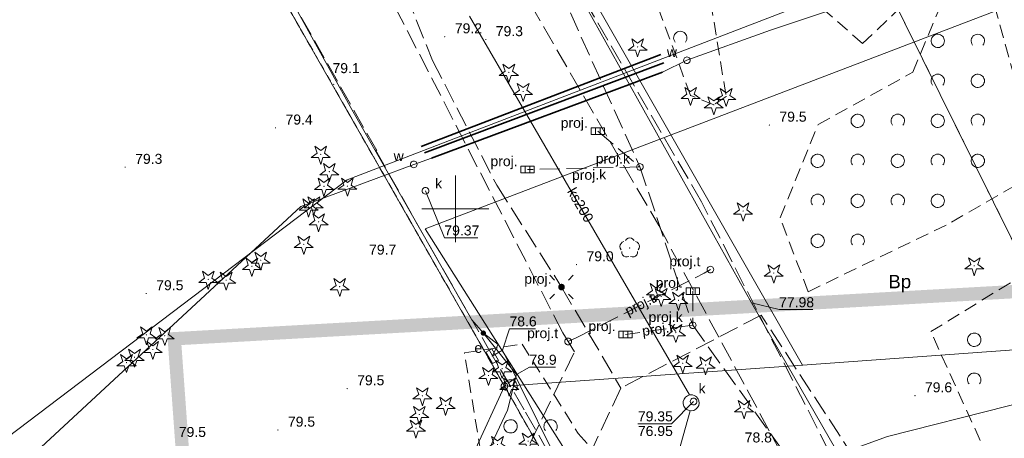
# Model space of a CAD drawing. Extents: x 6411274 to 6413600, y 5890750 to 5892331.
# Tile 14 of 22: x 6412967 to 6413041, y 5891333 to 5891364. Entities that reach past the tile are written whole.
import ezdxf
from ezdxf.enums import TextEntityAlignment as Align

# ---------------------------------------------------------------- set-up
doc = ezdxf.new("R2010")
doc.units = 0
for name, pattern in [('PRZER1-1', [1, 0.5, -0.5]), ('PRZER2-1', [1.5, 1, -0.5]), ('PRZER3-1', [2, 1.5, -0.5]), ('PRZER3-2', [2.5, 1.5, -1])]:
    doc.linetypes.add(name, pattern=pattern)
doc.layers.get('0').update_dxf_attribs({"linetype": 'CONTINUOUS'})
doc.layers.add('@zakres', color=30, linetype='CONTINUOUS')
for name, color, linetype, lineweight in [('GEPPGD', 7, 'CONTINUOUS', 18), ('GESDZI', 7, 'CONTINUOUS', 18), ('GSPWPN', 7, 'CONTINUOUS', 13), ('GSPWPN_O', 7, 'CONTINUOUS', 13), ('GSSKOA', 7, 'CONTINUOUS', 18), ('GSSZAD', 7, 'CONTINUOUS', 18), ('GULLOB', 7, 'CONTINUOUS', 35), ('GUPEMO', 7, 'CONTINUOUS', 18), ('GUPEMO_O', 7, 'CONTINUOUS', 18), ('GUPIKP', 7, 'CONTINUOUS', 18), ('GUPIKP_O', 7, 'CONTINUOUS', 18), ('GUPIWZ', 7, 'CONTINUOUS', 18), ('GUPIWZ_O', 7, 'CONTINUOUS', 18), ('GUPPRZ_O', 7, 'CONTINUOUS', 18)]:
    doc.layers.add(name, color=color, linetype=linetype, lineweight=lineweight)
for name, color, linetype, lineweight, true_color in [('GESUZY', 7, 'CONTINUOUS', 18, 0x008000), ('GESUZY_O', 7, 'CONTINUOUS', 18, 0x008000), ('GSPRDI', 7, 'CONTINUOUS', 18, 0x008000), ('GSPRDL', 7, 'CONTINUOUS', 18, 0x008000), ('GULEPR', 1, 'CONTINUOUS', 18, 0xff0000), ('GULKPR', 7, 'CONTINUOUS', 18, 0x803300), ('GULKPR_O', 7, 'CONTINUOUS', 18, 0x803300), ('GULTPR', 7, 'CONTINUOUS', 18, 0xff9100), ('GULTPR_O', 7, 'CONTINUOUS', 18, 0xff9100), ('GULWPR', 5, 'CONTINUOUS', 18, 0x0000ff), ('GUPESE', 1, 'CONTINUOUS', 18, 0xff0000), ('GUPESE_O', 1, 'CONTINUOUS', 18, 0xff0000), ('GUPEUT', 1, 'CONTINUOUS', 18, 0xff0000), ('GUPKKS', 7, 'CONTINUOUS', 18, 0x803300), ('GUPKKS_O', 7, 'CONTINUOUS', 18, 0x803300), ('GUPKSD', 7, 'CONTINUOUS', 18, 0x803300), ('GUPKSD_O', 7, 'CONTINUOUS', 18, 0x803300), ('GUSKSD', 7, 'CONTINUOUS', 18, 0x803300), ('Ramka sekcyjna', 7, 'CONTINUOUS', 18, 0xa5007c)]:
    doc.layers.add(name, color=color, linetype=linetype, lineweight=lineweight, true_color=true_color)
doc.styles.add('Arial', font='Arial')

# ---------------------------------------------------------------- blocks, each defined once
blk = doc.blocks.new('GSPWPN1')
blk.add_hatch(color=0).paths.add_polyline_path([(-0.045, 0), (-0.043467, -0.011647), (-0.038971, -0.0225), (-0.03182, -0.03182), (-0.0225, -0.038971), (-0.011647, -0.043467), (0, -0.045), (0.011647, -0.043467), (0.0225, -0.038971), (0.03182, -0.03182), (0.038971, -0.0225), (0.043467, -0.011647), (0.045, 0), (0.043467, 0.011647), (0.038971, 0.0225), (0.03182, 0.03182), (0.0225, 0.038971), (0.011647, 0.043467), (0, 0.045), (-0.011647, 0.043467), (-0.0225, 0.038971), (-0.03182, 0.03182), (-0.038971, 0.0225), (-0.043467, 0.011647)])
blk = doc.blocks.new('GSPRDI1')
blk.add_hatch(color=0).paths.add_polyline_path([(0, -0.045), (0.013906, -0.042798), (0.02645, -0.036406), (0.036406, -0.02645), (0.042798, -0.013906), (0.045, 0), (0.042798, 0.013906), (0.036406, 0.02645), (0.02645, 0.036406), (0.013906, 0.042798), (0, 0.045), (-0.013906, 0.042798), (-0.02645, 0.036406), (-0.036406, 0.02645), (-0.042798, 0.013906), (-0.045, 0), (-0.042798, -0.013906), (-0.036406, -0.02645), (-0.02645, -0.036406), (-0.013906, -0.042798)])
at = {"color": 0}
blk.add_lwpolyline([(0.272471, 0.088531), (0.713338, -0.231778), (0.168396, -0.231778), (0, -0.750048), (-0.168396, -0.231778), (-0.713338, -0.231778), (-0.272471, 0.088531), (-0.440867, 0.606801), (0, 0.286493), (0.440867, 0.606801)], close=True, dxfattribs=at)
blk = doc.blocks.new('GSPRDL1')
blk.add_hatch(color=0).paths.add_polyline_path([(0, -0.045), (0.013906, -0.042798), (0.02645, -0.036406), (0.036406, -0.02645), (0.042798, -0.013906), (0.045, 0), (0.042798, 0.013906), (0.036406, 0.02645), (0.02645, 0.036406), (0.013906, 0.042798), (0, 0.045), (-0.013906, 0.042798), (-0.02645, 0.036406), (-0.036406, 0.02645), (-0.042798, 0.013906), (-0.045, 0), (-0.042798, -0.013906), (-0.036406, -0.02645), (-0.02645, -0.036406), (-0.013906, -0.042798)])
at = {"color": 0}
for points in [[(-0.324277, 0.563333), (-0.240553, 0.662679), (-0.127956, 0.727494), (0, 0.75), (0.127956, 0.727494), (0.240553, 0.662679), (0.324277, 0.563333)], [(-0.635969, -0.134326), (-0.70458, -0.024001), (-0.731429, 0.103115), (-0.713292, 0.231763), (-0.652348, 0.346501), (-0.55591, 0.433559), (-0.435555, 0.482485)], [(0.435555, 0.482485), (0.55591, 0.433559), (0.652348, 0.346501), (0.713292, 0.231763), (0.731429, 0.103115), (0.70458, -0.024001), (0.635969, -0.134326)], [(-0.068773, -0.646351), (-0.194901, -0.677512), (-0.324092, -0.663766), (-0.440839, -0.606763), (-0.531129, -0.513345), (-0.584125, -0.394725), (-0.593465, -0.265141)], [(0.593465, -0.265141), (0.584125, -0.394725), (0.531129, -0.513345), (0.440839, -0.606763), (0.324092, -0.663766), (0.194901, -0.677512), (0.068773, -0.646351)]]:
    blk.add_lwpolyline(points, dxfattribs=at)
blk = doc.blocks.new('GSSZAD2')
at = {"color": 0}
blk.add_lwpolyline([(-0.390312, -0.3125), (-0.445567, -0.226869), (-0.482312, -0.131814), (-0.49902, -0.031282), (-0.494998, 0.070549), (-0.470412, 0.169449), (-0.426283, 0.26131), (-0.364446, 0.342315), (-0.287468, 0.409099), (-0.198548, 0.458889), (-0.10138, 0.489614), (0, 0.5), (0.10138, 0.489614), (0.198548, 0.458889), (0.287468, 0.409099), (0.364446, 0.342315), (0.426283, 0.26131), (0.470412, 0.169449), (0.494998, 0.070549), (0.49902, -0.031282), (0.482312, -0.131814), (0.445567, -0.226869), (0.390312, -0.3125)], dxfattribs=at)
blk = doc.blocks.new('GSSZAD1')
at = {"color": 0}
blk.add_lwpolyline([(0.5, 0), (0.490964, 0.094626), (0.464184, 0.185831), (0.420627, 0.27032), (0.361867, 0.34504), (0.290028, 0.407288), (0.207708, 0.454816), (0.117879, 0.485906), (0.023791, 0.499434), (-0.071157, 0.494911), (-0.163534, 0.4725), (-0.25, 0.433013), (-0.32743, 0.377875), (-0.393027, 0.309079), (-0.444418, 0.229113), (-0.479746, 0.140866), (-0.497736, 0.047528), (-0.497736, -0.047528), (-0.479746, -0.140866), (-0.444418, -0.229113), (-0.393027, -0.309079), (-0.32743, -0.377875), (-0.25, -0.433013), (-0.163534, -0.4725), (-0.071157, -0.494911), (0.023791, -0.499434), (0.117879, -0.485906), (0.207708, -0.454816), (0.290028, -0.407288), (0.361867, -0.34504), (0.420627, -0.27032), (0.464184, -0.185831), (0.490964, -0.094626)], close=True, dxfattribs=at)
blk = doc.blocks.new('GUPKSD1_1')
at = {"color": 0}
blk.add_lwpolyline([(0, 0.25), (0.064705, 0.241481), (0.125, 0.216506), (0.176777, 0.176777), (0.216506, 0.125), (0.241481, 0.064705), (0.25, 0), (0.241481, -0.064705), (0.216506, -0.125), (0.176777, -0.176777), (0.125, -0.216506), (0.064705, -0.241481), (0, -0.25), (-0.064705, -0.241481), (-0.125, -0.216506), (-0.176777, -0.176777), (-0.216506, -0.125), (-0.241481, -0.064705), (-0.25, 0), (-0.241481, 0.064705), (-0.216506, 0.125), (-0.176777, 0.176777), (-0.125, 0.216506), (-0.064705, 0.241481)], close=True, dxfattribs=at)
blk = doc.blocks.new('GUPKKS1')
at = {"color": 0}
blk.add_lwpolyline([(0.5, -0.25), (-0.5, -0.25), (-0.5, 0.25), (0.5, 0.25)], close=True, dxfattribs=at)
for points in [[(-0.175, -0.25), (-0.175, 0.25)], [(0.175, -0.25), (0.175, 0.25)]]:
    blk.add_lwpolyline(points, dxfattribs=at)
blk = doc.blocks.new('GUPESE1')
at = {"color": 0}
blk.add_lwpolyline([(-0.5, -0.25), (-0.5, 0.25), (0.5, 0.25), (0.5, -0.25)], close=True, dxfattribs=at)
blk = doc.blocks.new('GUPEUT1')
blk.add_hatch(color=0).paths.add_polyline_path([(-0.2, 0), (-0.193185, -0.051764), (-0.173205, -0.1), (-0.141421, -0.141421), (-0.1, -0.173205), (-0.051764, -0.193185), (0, -0.2), (0.051764, -0.193185), (0.1, -0.173205), (0.141421, -0.141421), (0.173205, -0.1), (0.193185, -0.051764), (0.2, 0), (0.193185, 0.051764), (0.173205, 0.1), (0.141421, 0.141421), (0.1, 0.173205), (0.051764, 0.193185), (0, 0.2), (-0.051764, 0.193185), (-0.1, 0.173205), (-0.141421, 0.141421), (-0.173205, 0.1), (-0.193185, 0.051764)])
blk = doc.blocks.new('GUPEMO1')
blk.add_hatch(color=0).paths.add_polyline_path([(-0.25, 0), (-0.241481, -0.064705), (-0.216506, -0.125), (-0.176777, -0.176777), (-0.125, -0.216506), (-0.064705, -0.241481), (0, -0.25), (0.064705, -0.241481), (0.125, -0.216506), (0.176777, -0.176777), (0.216506, -0.125), (0.241481, -0.064705), (0.25, 0), (0.241481, 0.064705), (0.216506, 0.125), (0.176777, 0.176777), (0.125, 0.216506), (0.064705, 0.241481), (0, 0.25), (-0.064705, 0.241481), (-0.125, 0.216506), (-0.176777, 0.176777), (-0.216506, 0.125), (-0.241481, 0.064705)])
blk = doc.blocks.new('GUPEMO2')
blk.add_hatch(color=0).paths.add_polyline_path([(-0.001087, 0.044987), (0.011881, 0.043403), (0.021281, 0.03965), (0.030065, 0.033482), (0.038133, 0.023893), (0.043117, 0.012881), (0.044986, 0.001113), (0.044323, -0.007777), (0.040557, -0.019497), (0.033417, -0.030138), (0.024849, -0.037517), (0.013788, -0.042836), (0.002013, -0.044955), (-0.00982, -0.043916), (-0.020466, -0.040077), (-0.029541, -0.033946), (-0.036867, -0.025804), (-0.04187, -0.01649), (-0.04461, -0.005909), (-0.044532, 0.006476), (-0.041285, 0.017903), (-0.034764, 0.028574), (-0.024479, 0.03776), (-0.013449, 0.042943)])
at = {"color": 0}
for points in [[(-0.883883, 0.883883), (-0.53033, 0.53033)], [(0.883883, 0.883883), (0.53033, 0.53033)], [(-0.883883, -0.883883), (-0.53033, -0.53033)], [(0.883883, -0.883883), (0.53033, -0.53033)]]:
    blk.add_lwpolyline(points, dxfattribs=at)
blk = doc.blocks.new('GUPIKP1_1')
at = {"color": 0}
blk.add_lwpolyline([(0, 0.25), (0.064705, 0.241481), (0.125, 0.216506), (0.176777, 0.176777), (0.216506, 0.125), (0.241481, 0.064705), (0.25, 0), (0.241481, -0.064705), (0.216506, -0.125), (0.176777, -0.176777), (0.125, -0.216506), (0.064705, -0.241481), (0, -0.25), (-0.064705, -0.241481), (-0.125, -0.216506), (-0.176777, -0.176777), (-0.216506, -0.125), (-0.241481, -0.064705), (-0.25, 0), (-0.241481, 0.064705), (-0.216506, 0.125), (-0.176777, 0.176777), (-0.125, 0.216506), (-0.064705, 0.241481)], close=True, dxfattribs=at)
blk = doc.blocks.new('GUPIWZ1_1')
at = {"color": 0}
blk.add_lwpolyline([(0, 0.25), (0.064705, 0.241481), (0.125, 0.216506), (0.176777, 0.176777), (0.216506, 0.125), (0.241481, 0.064705), (0.25, 0), (0.241481, -0.064705), (0.216506, -0.125), (0.176777, -0.176777), (0.125, -0.216506), (0.064705, -0.241481), (0, -0.25), (-0.064705, -0.241481), (-0.125, -0.216506), (-0.176777, -0.176777), (-0.216506, -0.125), (-0.241481, -0.064705), (-0.25, 0), (-0.241481, 0.064705), (-0.216506, 0.125), (-0.176777, 0.176777), (-0.125, 0.216506), (-0.064705, 0.241481)], close=True, dxfattribs=at)
blk = doc.blocks.new('GEPPGD1_2')
blk.add_hatch(color=0).paths.add_polyline_path([(0, -0.045), (0.013906, -0.042798), (0.02645, -0.036406), (0.036406, -0.02645), (0.042798, -0.013906), (0.045, 0), (0.042798, 0.013906), (0.036406, 0.02645), (0.02645, 0.036406), (0.013906, 0.042798), (0, 0.045), (-0.013906, 0.042798), (-0.02645, 0.036406), (-0.036406, 0.02645), (-0.042798, 0.013906), (-0.045, 0), (-0.042798, -0.013906), (-0.036406, -0.02645), (-0.02645, -0.036406), (-0.013906, -0.042798)])
blk = doc.blocks.new('GEPPGD1_1')
at = {"color": 0}
blk.add_lwpolyline([(0, 0.25), (0.077254, 0.237764), (0.146946, 0.202254), (0.202254, 0.146946), (0.237764, 0.077254), (0.25, 0), (0.237764, -0.077254), (0.202254, -0.146946), (0.146946, -0.202254), (0.077254, -0.237764), (0, -0.25), (-0.077254, -0.237764), (-0.146946, -0.202254), (-0.202254, -0.146946), (-0.237764, -0.077254), (-0.25, 0), (-0.237764, 0.077254), (-0.202254, 0.146946), (-0.146946, 0.202254), (-0.077254, 0.237764)], close=True, dxfattribs=at)

msp = doc.modelspace()

# ---------------------------------------------------------------- linework, layer by layer
at = {"layer": '@zakres', "linetype": 'PRZER3-2', "const_width": 1}
msp.add_lwpolyline([(6413112.783, 5891374.803), (6413060.494, 5891370.923), (6413045.206, 5891343.971), (6412978.933, 5891340.248), (6412981.861, 5891299.798), (6413032.811, 5891275.179), (6413083.63, 5891193.645), (6413097.637, 5891143.944), (6413140.001, 5891147.413), (6413128.175, 5891246.713), (6413116.37, 5891344.95)], close=True, dxfattribs=at)
at = {"layer": 'GESDZI', "color": 7, "linetype": 'Continuous', "lineweight": 18, "elevation": 10.22}
for points in [[(6413045.68, 5891339.7), (6412994.987, 5891442.155), (6412987.146, 5891491.851), (6413044.023, 5891510.451), (6413068.637, 5891518.496), (6413071.888, 5891519.006), (6413094.026, 5891522.446), (6413092.806, 5891505.175), (6413041.468, 5891438.412), (6413080.266, 5891450.816), (6413081.41, 5891447.234), (6413081.986, 5891445.413), (6413090.486, 5891448.006), (6413103.43, 5891408.84), (6413065.71, 5891345.55), (6413062.61, 5891340.91)], [(6413003.68, 5891336.7), (6412983.942, 5891371.294), (6412973.617, 5891440.781), (6412994.987, 5891442.155), (6413004.93, 5891375.22), (6413026.02, 5891338.27)], [(6412994.987, 5891442.155), (6413045.68, 5891339.7), (6413026.02, 5891338.27), (6413004.93, 5891375.22)], [(6412949.76, 5891393.1), (6412954.154, 5891366.365), (6412983.942, 5891371.294), (6413003.68, 5891336.7), (6412999.04, 5891326.59), (6412983.31, 5891325.37), (6412885.72, 5891317.75), (6412879.07, 5891386.23)], [(6413051.302, 5891283.626), (6413032.429, 5891282.066), (6413018.53, 5891308.96), (6413013.996, 5891317.725), (6413009.013, 5891327.37), (6413003.68, 5891336.7), (6413026.02, 5891338.27), (6413045.68, 5891339.7), (6413060.38, 5891310), (6413062.32, 5891284.54)], [(6413003.68, 5891336.7), (6413009.013, 5891327.37), (6412999.04, 5891326.59)]]:
    msp.add_lwpolyline(points, close=True, dxfattribs=at)
at = {"layer": 'GESUZY', "color": 96, "linetype": 'PRZER1-1', "lineweight": 18, "true_color": 0x008000, "elevation": 10.08}
for points in [[(6412959.05, 5891560.56), (6412973.617, 5891440.781), (6412983.942, 5891371.294), (6413003.68, 5891336.7), (6413009.013, 5891327.37), (6412999.04, 5891326.59), (6412983.31, 5891325.37), (6412885.72, 5891317.75), (6412876.75, 5891317.05), (6412863.642, 5891316.032), (6412811.49, 5891311.94), (6412802.099, 5891311.202), (6412796.15, 5891311.34), (6412741.602, 5891312.604), (6412735.63, 5891313.81), (6412700.786, 5891320.873), (6412653.276, 5891336.487), (6412633.14, 5891351.52)], [(6413035.102, 5891023.7), (6413140.099, 5891086.538), (6413135.14, 5891136.3), (6413128.646, 5891135.05), (6413118.548, 5891166.594), (6413106.835, 5891194.638), (6413102.76, 5891201.17), (6413105.56, 5891203.12), (6413121.73, 5891212.3), (6413063.28, 5891304.13), (6413060.38, 5891310), (6413045.68, 5891339.7), (6412994.987, 5891442.155), (6412987.146, 5891491.851)]]:
    msp.add_lwpolyline(points, dxfattribs=at)
msp.add_lwpolyline([(6413121.73, 5891212.3), (6413105.56, 5891203.12), (6413102.76, 5891201.17), (6413074.1, 5891247.1), (6413051.302, 5891283.626), (6413032.429, 5891282.066), (6413018.53, 5891308.96), (6413013.996, 5891317.725), (6413009.013, 5891327.37), (6413003.68, 5891336.7), (6412983.942, 5891371.294), (6412973.617, 5891440.781), (6412994.987, 5891442.155), (6413045.68, 5891339.7), (6413060.38, 5891310), (6413063.28, 5891304.13)], close=True, dxfattribs=at)
at = {"layer": 'GSSKOA', "color": 7, "linetype": 'PRZER3-1', "lineweight": 18, "elevation": 10.18}
for points in [[(6413030.76, 5891326.42), (6413018.44, 5891350.53), (6413003.72, 5891376), (6412991.36, 5891398.36), (6412986.85, 5891422.15), (6412985.74, 5891425.91), (6412985.33, 5891427.92), (6412982.69, 5891445.63), (6412980.3, 5891467.74), (6412978.07, 5891491.32), (6412983.74, 5891488.24), (6412989.71, 5891486.88), (6412995.41, 5891487.46), (6413002.47, 5891488.98), (6413009.33, 5891487.98), (6413018.48, 5891485.18)], [(6412977.36, 5891467.65), (6412979.33, 5891445.27), (6412980.1, 5891440.38), (6412976.51, 5891434.64), (6412973.29, 5891433.81), (6412974.36, 5891427.42), (6412977.76, 5891428.48), (6412982.05, 5891426.4), (6412982.67, 5891424.87), (6412983.43, 5891421.02), (6412984.46, 5891411.33), (6412978.11, 5891410.58), (6412974.37, 5891410.02), (6412975.9, 5891400.47), (6412981.89, 5891401.58), (6412986.81, 5891398.22), (6412987.86, 5891395.83), (6413000.59, 5891374.05), (6413015.24, 5891348.74), (6413028.24, 5891324.59)]]:
    msp.add_lwpolyline(points, dxfattribs=at)
at = {"layer": 'GSSZAD', "color": 7, "linetype": 'PRZER2-1', "lineweight": 18, "elevation": 10.1}
for points in [[(6413026.17, 5891366.21), (6413030.58, 5891373.25), (6413046.15, 5891377.01), (6413047.97, 5891374.12), (6413039.62, 5891368.13), (6413042.45, 5891357.86), (6413042.24, 5891353.69), (6413041.95, 5891351.74), (6413036.8, 5891348.77), (6413026.44, 5891343.78), (6413024.35, 5891349.32), (6413027.19, 5891356.32), (6413034.28, 5891360.24), (6413036.34, 5891365.16), (6413035.6, 5891367.21), (6413030.53, 5891362.4)], [(6413013.42, 5891369.91), (6413016.44, 5891372.07), (6413019.15, 5891365.48), (6413020.3, 5891358.42), (6413019.37, 5891357.8), (6413017.63, 5891358.5)], [(6413040.58, 5891329.89), (6413035.64, 5891340.78), (6413041.78, 5891344.56), (6413048.15, 5891339.63), (6413048.05, 5891329.81)], [(6413001.9, 5891331.75), (6413000.68, 5891339.18), (6413005.01, 5891339.85), (6413009.21, 5891333.15), (6413013.6, 5891328.13), (6413013.51, 5891324.9), (6413007.87, 5891323.95)]]:
    msp.add_lwpolyline(points, close=True, dxfattribs=at)
at = {"layer": 'GULEPR', "color": 1, "linetype": 'PRZER3-1', "lineweight": 18, "true_color": 0xff0000, "elevation": 10.14}
for points in [[(6412974.441, 5891470.933), (6412978.201, 5891439.316), (6412980.325, 5891419.901), (6412982.821, 5891407.826), (6412984.722, 5891398.597), (6412988.098, 5891387.08), (6412992.628, 5891375.332), (6412998.289, 5891361.116), (6413003.112, 5891351.762), (6413007.957, 5891344.123), (6413012.412, 5891336.553)], [(6412994.111, 5891354.359), (6412984.618, 5891371.13), (6412980.455, 5891398.525), (6412978.559, 5891411.1), (6412976.984, 5891421.909), (6412976.027, 5891428.77), (6412974.091, 5891441.403)], [(6412994.02, 5891354.409), (6412997.05, 5891349.021), (6413002.38, 5891339.672), (6413005.268, 5891334.745), (6413008.973, 5891328.178), (6413009.684, 5891326.853), (6413003.983, 5891326.421), (6412991.111, 5891325.531), (6412980.856, 5891324.801), (6412970.966, 5891324.063), (6412960.346, 5891323.271), (6412949.886, 5891322.435), (6412942.392, 5891321.864), (6412938.452, 5891321.468), (6412928.463, 5891320.761), (6412918.36, 5891320), (6412897.965, 5891318.481)], [(6413051.782, 5891328.686), (6413033.199, 5891326.247), (6413022.923, 5891342.023), (6413012.412, 5891336.553), (6413006.674, 5891324.355), (6413003.59, 5891324.125), (6412999.758, 5891323.839), (6412991.174, 5891322.749), (6412992.1, 5891312.083), (6412985.249, 5891311.488), (6412992.1, 5891312.083), (6413023.99, 5891314.807), (6413027.929, 5891311.765), (6413034.955, 5891301.764), (6413034.246, 5891298.676), (6413040.226, 5891290.419)]]:
    msp.add_lwpolyline(points, dxfattribs=at)
at = {"layer": 'GULEPR', "color": 1, "linetype": 'Continuous', "lineweight": 18, "true_color": 0xff0000, "elevation": 10.14}
for points in [[(6412879.644, 5891319.186), (6412960.268, 5891328.194), (6412991.899, 5891352.182), (6413059.829, 5891378.339), (6413108.803, 5891392.579)], [(6412905.09, 5891318.73), (6412926.72, 5891320.35), (6412950.24, 5891322.26), (6412962.89, 5891323.15), (6412974.76, 5891324.23), (6412985.64, 5891325.09), (6412998.96, 5891326.11), (6412999.97, 5891326.5), (6413003.91, 5891334.89), (6413004.59, 5891337.57), (6413002.1, 5891340.67), (6413001.23, 5891341.67), (6412992.25, 5891357.45), (6412986.12, 5891368.56)], [(6413002.1, 5891340.67), (6413003.21, 5891339.81), (6413002.76, 5891338.94), (6413003.53, 5891339.38), (6413008.81, 5891328.75), (6413021.18, 5891306.4), (6413025.55, 5891307.84)], [(6412909.54, 5891318.97), (6412920.82, 5891319.81), (6412927.56, 5891320.31), (6412929.68, 5891320.19), (6412933.27, 5891320.27), (6412939.69, 5891320.6), (6412943.61, 5891320.79), (6412954.07, 5891322.35), (6412963.59, 5891323.75), (6412973.28, 5891324.69), (6412976.16, 5891324.88), (6412986.06, 5891325.36), (6412989.08, 5891325.26), (6412994.25, 5891325.38), (6413004.67, 5891325.85), (6413013.5, 5891326.61), (6413017.47, 5891327.97), (6413029.58, 5891331.9), (6413032.39, 5891332.91), (6413050.54, 5891337.52)]]:
    msp.add_lwpolyline(points, dxfattribs=at)
at = {"layer": 'GULKPR', "color": 36, "linetype": 'PRZER3-1', "lineweight": 18, "true_color": 0x803300, "elevation": 10.14}
for points in [[(6412984.873, 5891408.598), (6412992.529, 5891407.367), (6413002.043, 5891379.289), (6413013.835, 5891353.139), (6413017.794, 5891341.259), (6413033.792, 5891318.952), (6413042.838, 5891308.24)], [(6413010.684, 5891355.823), (6413013.835, 5891353.139), (6413005.419, 5891352.945)], [(6413017.809, 5891343.819), (6413017.794, 5891341.259), (6413012.761, 5891340.575)]]:
    msp.add_lwpolyline(points, dxfattribs=at)
at = {"layer": 'GULKPR', "color": 36, "linetype": 'Continuous', "lineweight": 18, "true_color": 0x803300, "elevation": 10.14}
for points in [[(6413001.06, 5891364.46), (6413017.56, 5891336.03)], [(6413017.59, 5891334.85), (6413014.38, 5891323.31)]]:
    msp.add_lwpolyline(points, dxfattribs=at)
at = {"layer": 'GULLOB', "color": 7, "linetype": 'Continuous', "lineweight": 35, "elevation": 10.12}
for points in [[(6412997.438, 5891354.672), (6413015.401, 5891361.583)], [(6413015.617, 5891360.94), (6412997.697, 5891354.198)], [(6412998.208, 5891353.79), (6413015.521, 5891360.254)]]:
    msp.add_lwpolyline(points, dxfattribs=at)
at = {"layer": 'GULTPR', "color": 30, "linetype": 'Continuous', "lineweight": 18, "true_color": 0xff9100, "elevation": 10.14}
msp.add_lwpolyline([(6412923.545, 5891317.122), (6412972.158, 5891321.042), (6412988.87, 5891321.482), (6412999.647, 5891323.343), (6413013.31, 5891323.869), (6412997.733, 5891348.503), (6413105.61, 5891389.763), (6413096.748, 5891419.973), (6413099.633, 5891420.327)], dxfattribs=at)
at = {"layer": 'GULTPR', "color": 30, "linetype": 'PRZER3-1', "lineweight": 18, "true_color": 0xff9100, "elevation": 10.14}
for points in [[(6413045.919, 5891315.327), (6413028.487, 5891314.064), (6413027.421, 5891313.975), (6413026.827, 5891313.902), (6412988.835, 5891309.626), (6412987.923, 5891309.527), (6412987.859, 5891309.98), (6412987.256, 5891323.601), (6412987.245, 5891324.154), (6412988.037, 5891324.178), (6413000.371, 5891324.75), (6413001.912, 5891324.865), (6413002.083, 5891325.24), (6413008.942, 5891339.273), (6413008.456, 5891340.043), (6413008.048, 5891340.698), (6412991.638, 5891372.615)], [(6413008.456, 5891340.043), (6413009.047, 5891340.318), (6413018.652, 5891345.164), (6413019.116, 5891345.439)]]:
    msp.add_lwpolyline(points, dxfattribs=at)
at = {"layer": 'GULWPR', "color": 5, "linetype": 'Continuous', "lineweight": 18, "true_color": 0x0000ff, "elevation": 10.14}
for points in [[(6412969.61, 5891578.22), (6412969.65, 5891577.89), (6412969.72, 5891577.22), (6412975.98, 5891572.18), (6412980.79, 5891530.61), (6412985.53, 5891489.35), (6412992.06, 5891426.63), (6412994.34, 5891406.42), (6412997.9, 5891389.75), (6413004.63, 5891374.43), (6413022.21, 5891342.95), (6413030.7, 5891328.16), (6413030.73, 5891327.82)], [(6412881.108, 5891319.029), (6412957.06, 5891324.338), (6412958.844, 5891324.634), (6412960.126, 5891325.05), (6412961.322, 5891325.598), (6412962.611, 5891326.431), (6412964.149, 5891327.698), (6412988.413, 5891350.173), (6412996.882, 5891353.332), (6412998.208, 5891353.79), (6413015.521, 5891360.254), (6413017.36, 5891361.142), (6413023.63, 5891363.403), (6413032.512, 5891366.401), (6413043.073, 5891369.872), (6413054.743, 5891373.937), (6413089.256, 5891385.463), (6413099.2, 5891389.22)]]:
    msp.add_lwpolyline(points, dxfattribs=at)
at = {"layer": 'GUPPRZ_O', "color": 36, "linetype": 'Continuous', "lineweight": 13, "true_color": 0x803300, "elevation": 10.8, "flags": 128}
for points in [[(6412997.76, 5891351.35), (6412999.176, 5891347.825), (6413001.696, 5891347.825)], [(6413017.86, 5891335.54), (6413016.202, 5891333.876), (6413013.682, 5891333.876)]]:
    msp.add_lwpolyline(points, dxfattribs=at)
at = {"layer": 'GUPPRZ_O', "color": 5, "linetype": 'Continuous', "lineweight": 13, "true_color": 0x0000ff, "elevation": 10.8, "flags": 128}
msp.add_lwpolyline([(6413022.21, 5891342.95), (6413024.268, 5891342.44), (6413026.788, 5891342.44)], dxfattribs=at)
at = {"layer": 'GUPPRZ_O', "color": 1, "linetype": 'Continuous', "lineweight": 13, "true_color": 0xff0000, "elevation": 10.8, "flags": 128}
for points in [[(6413003.53, 5891339.38), (6413004.058, 5891341.002), (6413006.018, 5891341.002)], [(6413004.59, 5891337.57), (6413005.553, 5891338.127), (6413007.513, 5891338.127)]]:
    msp.add_lwpolyline(points, dxfattribs=at)
at = {"layer": 'GUSKSD', "color": 36, "linetype": 'Continuous', "lineweight": 18, "true_color": 0x803300, "elevation": 10.14}
msp.add_lwpolyline([(6413017.56, 5891336.03, -0.391937), (6413018.25, 5891335.6, -2.551428)], format="xyb", close=True, dxfattribs=at)
at = {"layer": 'Ramka sekcyjna', "color": 224, "linetype": 'Continuous', "lineweight": 18, "true_color": 0xa5007c, "elevation": 100, "flags": 128}
for points in [[(6413000, 5891347.5), (6413000, 5891352.5)], [(6413002.5, 5891350), (6412997.5, 5891350)]]:
    msp.add_lwpolyline(points, dxfattribs=at)

# ---------------------------------------------------------------- block references
at = {"layer": 'GEPPGD', "color": 7, "linetype": 'Continuous', "lineweight": 18}
for name, p in [('GEPPGD1_2', (6413026.02, 5891338.27, 10.24)), ('GEPPGD1_1', (6413003.68, 5891336.7, 10.24))]:
    msp.add_blockref(name, p, dxfattribs=at)
at = {"layer": 'GSPRDI', "color": 96, "linetype": 'Continuous', "lineweight": 18, "true_color": 0x008000}
for p in [(6413013.66, 5891362.14, 10.12), (6413004.01, 5891360.23, 10.12), (6413005.08, 5891358.8, 10.12), (6413017.63, 5891358.5, 10.12), (6413019.37, 5891357.8, 10.12), (6413020.3, 5891358.42, 10.12), (6412989.91, 5891354.08, 10.12), (6412990.55, 5891352.78, 10.12), (6412990.15, 5891351.68, 10.12), (6412991.91, 5891351.69, 10.12), (6412989, 5891350.13, 10.12), (6412989.39, 5891350.3, 10.12), (6413021.57, 5891349.83, 10.12), (6412989.75, 5891349.02, 10.12), (6412988.64, 5891347.33, 10.12), (6412985.41, 5891346.14, 10.12), (6412984.75, 5891345.68, 10.12), (6413038.9, 5891345.72, 10.12), (6412981.48, 5891344.7, 10.12), (6412982.82, 5891344.64, 10.12), (6413023.87, 5891345.18, 10.12), (6412991.33, 5891344.16, 10.12), (6413015.04, 5891343.78, 10.12), (6413015.43, 5891343.42, 10.12), (6413016.72, 5891343.13, 10.12), (6412976.84, 5891340.54, 10.12), (6412978.22, 5891340.48, 10.12), (6413016.53, 5891340.71, 10.12), (6412977.32, 5891339.44, 10.12), (6412975.95, 5891338.86, 10.12), (6412975.35, 5891338.46, 10.12), (6413003.51, 5891338.01, 10.12), (6413017.04, 5891338.41, 10.12), (6413018.76, 5891338.28, 10.12), (6413002.48, 5891337.49, 10.12), (6413004.04, 5891336.68, 10.12), (6412997.53, 5891335.97, 10.12), (6412999.27, 5891335.25, 10.12), (6413021.64, 5891335, 10.12), (6412997.3, 5891334.57, 10.12), (6412997.05, 5891333.54, 10.12), (6413003.16, 5891332.31, 10.12), (6413005.46, 5891332.56, 10.12)]:
    msp.add_blockref('GSPRDI1', p, dxfattribs=at)
at = {"layer": 'GSPRDL', "color": 96, "linetype": 'Continuous', "lineweight": 18, "true_color": 0x008000}
msp.add_blockref('GSPRDL1', (6413013.07, 5891347.06, 10.12), dxfattribs=at)
at = {"layer": 'GSPWPN', "color": 7, "linetype": 'Continuous', "lineweight": 13}
for p in [(6412999.21, 5891362.91, 10.08), (6413002.28, 5891362.699, 10.08), (6412990.885, 5891359.331, 10.08), (6413023.54, 5891356.28, 10.08), (6412986.52, 5891356.07, 10.08), (6412975.25, 5891353.12, 10.08), (6413009.08, 5891345.81, 10.08), (6412976.83, 5891343.64, 10.08), (6412991.89, 5891336.51, 10.08), (6413034.45, 5891335.98, 10.08), (6412986.7, 5891333.4, 10.08)]:
    msp.add_blockref('GSPWPN1', p, dxfattribs=at)
at = {"layer": 'GSSZAD', "color": 7, "linetype": 'Continuous', "lineweight": 18}
for name, p in [('GSSZAD2', (6413016.86, 5891362.818, 10.1)), ('GSSZAD1', (6413036.16, 5891362.596, 10.1)), ('GSSZAD2', (6413039.16, 5891362.596, 10.1)), ('GSSZAD2', (6413036.16, 5891359.596, 10.1)), ('GSSZAD1', (6413039.16, 5891359.596, 10.1)), ('GSSZAD1', (6413030.16, 5891356.596, 10.1)), ('GSSZAD2', (6413033.16, 5891356.596, 10.1)), ('GSSZAD1', (6413036.16, 5891356.596, 10.1)), ('GSSZAD2', (6413039.16, 5891356.596, 10.1)), ('GSSZAD1', (6413027.16, 5891353.596, 10.1)), ('GSSZAD2', (6413030.16, 5891353.596, 10.1)), ('GSSZAD1', (6413033.16, 5891353.596, 10.1)), ('GSSZAD2', (6413036.16, 5891353.596, 10.1)), ('GSSZAD1', (6413039.16, 5891353.596, 10.1)), ('GSSZAD2', (6413027.16, 5891350.596, 10.1)), ('GSSZAD1', (6413030.16, 5891350.596, 10.1)), ('GSSZAD2', (6413033.16, 5891350.596, 10.1)), ('GSSZAD1', (6413036.16, 5891350.596, 10.1)), ('GSSZAD1', (6413027.16, 5891347.596, 10.1)), ('GSSZAD2', (6413030.16, 5891347.596, 10.1)), ('GSSZAD1', (6413038.895, 5891340.173, 10.1)), ('GSSZAD2', (6413004.14, 5891336.678, 10.1)), ('GSSZAD2', (6413038.895, 5891337.173, 10.1)), ('GSSZAD1', (6413004.14, 5891333.678, 10.1)), ('GSSZAD2', (6413007.14, 5891333.678, 10.1))]:
    msp.add_blockref(name, p, dxfattribs=at)
at = {"layer": 'GUPEMO', "color": 1, "linetype": 'Continuous', "lineweight": 18, "true_color": 0xff0000}
for name in ['GUPEMO2', 'GUPEMO1']:
    msp.add_blockref(name, (6413007.957, 5891344.123, 10.16), dxfattribs=at)
at = {"layer": 'GUPESE', "color": 1, "linetype": 'Continuous', "lineweight": 18, "true_color": 0xff0000, "rotation": 119.4650802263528}
msp.add_blockref('GUPESE1', (6413002.76, 5891338.94, 10.16), dxfattribs=at)
at = {"layer": 'GUPEUT', "color": 1, "linetype": 'Continuous', "lineweight": 18, "true_color": 0xff0000}
msp.add_blockref('GUPEUT1', (6413002.1, 5891340.67, 10.16), dxfattribs=at)
at = {"layer": 'GUPIKP', "color": 30, "linetype": 'Continuous', "lineweight": 18, "true_color": 0xff9100}
for p in [(6413019.116, 5891345.439, 10.16), (6413008.456, 5891340.043, 10.16)]:
    msp.add_blockref('GUPIKP1_1', p, dxfattribs=at)
at = {"layer": 'GUPIWZ', "color": 7, "linetype": 'Continuous', "lineweight": 18}
for p in [(6413017.36, 5891361.142, 10.18), (6412996.882, 5891353.332, 10.18), (6412997.76, 5891351.35, 10.18), (6413017.86, 5891335.54, 10.18)]:
    msp.add_blockref('GUPIWZ1_1', p, dxfattribs=at)
at = {"layer": 'GUPKKS', "color": 36, "linetype": 'Continuous', "lineweight": 18, "true_color": 0x803300}
for p in [(6413010.684, 5891355.823, 10.16), (6413005.419, 5891352.945, 10.16), (6413017.809, 5891343.819, 10.16), (6413012.761, 5891340.575, 10.16)]:
    msp.add_blockref('GUPKKS1', p, dxfattribs=at)
at = {"layer": 'GUPKSD', "color": 36, "linetype": 'Continuous', "lineweight": 18, "true_color": 0x803300}
for p in [(6413013.835, 5891353.139, 10.16), (6413017.794, 5891341.259, 10.16)]:
    msp.add_blockref('GUPKSD1_1', p, dxfattribs=at)

# ---------------------------------------------------------------- texts
at = {"layer": 'GESUZY_O', "color": 96, "linetype": 'Continuous', "lineweight": 0, "true_color": 0x008000, "style": 'Arial'}
msp.add_text('Bp', height=1, dxfattribs=at).set_placement((6413033.311, 5891344.037, 10.8), align=Align.CENTER)
at = {"layer": 'GSPWPN_O', "color": 7, "linetype": 'Continuous', "lineweight": 0, "style": 'Arial'}
for s, p in [('79.2', (6412999.96, 5891363.16, 10.8)), ('79.3', (6413003.03, 5891362.949, 10.8)), ('79.1', (6412990.788, 5891360.175, 10.8)), ('79.4', (6412987.27, 5891356.32, 10.8)), ('79.5', (6413024.29, 5891356.53, 10.8)), ('79.3', (6412976, 5891353.37, 10.8)), ('79.0', (6413009.83, 5891346.06, 10.8)), ('79.5', (6412977.58, 5891343.89, 10.8)), ('79.5', (6412992.64, 5891336.76, 10.8)), ('79.6', (6413035.2, 5891336.23, 10.8)), ('79.5', (6412987.45, 5891333.65, 10.8)), ('79.5', (6412979.27, 5891332.88, 10.8)), ('78.8', (6413021.69, 5891332.47, 10.8))]:
    msp.add_text(s, height=0.75, dxfattribs=at).set_placement(p)
at = {"layer": 'GULKPR_O', "color": 36, "linetype": 'Continuous', "lineweight": 0, "true_color": 0x803300, "style": 'Arial'}
for s, rotation, p in [('proj.k', 1.32447, (6413010.03, 5891352.178, 10.8)), ('ks200', 300.12972, (6413009.056, 5891350.098, 10.8)), ('proj.k', 7.7395, (6413015.317, 5891340.626, 10.8))]:
    msp.add_text(s, height=0.75, rotation=rotation, dxfattribs=at).set_placement(p, align=Align.CENTER)
at = {"layer": 'GULTPR_O', "color": 30, "linetype": 'Continuous', "lineweight": 0, "true_color": 0xff9100, "style": 'Arial'}
msp.add_text('proj.t', height=0.75, rotation=26.76958, dxfattribs=at).set_placement((6413013.982, 5891342.479, 10.8), align=Align.CENTER)
at = {"layer": 'GUPEMO_O', "color": 1, "linetype": 'Continuous', "lineweight": 0, "true_color": 0xff0000, "style": 'Arial'}
msp.add_text('proj.', height=0.75, dxfattribs=at).set_placement((6413007.207, 5891344.373, 10.8), align=Align.RIGHT)
at = {"layer": 'GUPESE_O', "color": 1, "linetype": 'Continuous', "lineweight": 0, "true_color": 0xff0000, "style": 'Arial'}
msp.add_text('e', height=0.75, dxfattribs=at).set_placement((6413002.01, 5891339.19, 10.8), align=Align.RIGHT)
at = {"layer": 'GUPIKP_O', "color": 30, "linetype": 'Continuous', "lineweight": 0, "true_color": 0xff9100, "style": 'Arial'}
for p in [(6413018.366, 5891345.689, 10.8), (6413007.706, 5891340.293, 10.8)]:
    msp.add_text('proj.t', height=0.75, dxfattribs=at).set_placement(p, align=Align.RIGHT)
at = {"layer": 'GUPIWZ_O', "color": 7, "linetype": 'Continuous', "lineweight": 0, "style": 'Arial'}
for s, p in [('w', (6413016.61, 5891361.392, 10.8)), ('w', (6412996.132, 5891353.582, 10.8)), ('k', (6412999.007, 5891351.526, 10.8)), ('k', (6413018.756, 5891336.143, 10.8))]:
    msp.add_text(s, height=0.75, dxfattribs=at).set_placement(p, align=Align.RIGHT)
at = {"layer": 'GUPKKS_O', "color": 36, "linetype": 'Continuous', "lineweight": 0, "true_color": 0x803300, "style": 'Arial'}
for p in [(6413009.934, 5891356.073, 10.8), (6413004.669, 5891353.195, 10.8), (6413017.059, 5891344.069, 10.8), (6413012.011, 5891340.825, 10.8)]:
    msp.add_text('proj.', height=0.75, dxfattribs=at).set_placement(p, align=Align.RIGHT)
at = {"layer": 'GUPKSD_O', "color": 36, "linetype": 'Continuous', "lineweight": 0, "true_color": 0x803300, "style": 'Arial'}
for p in [(6413013.085, 5891353.389, 10.8), (6413017.044, 5891341.509, 10.8)]:
    msp.add_text('proj.k', height=0.75, dxfattribs=at).set_placement(p, align=Align.RIGHT)
at = {"layer": 'GUPPRZ_O', "color": 36, "linetype": 'Continuous', "lineweight": 0, "true_color": 0x803300, "style": 'Arial'}
msp.add_text('79.37', height=0.75, rotation=360, dxfattribs=at).set_placement((6412999.176, 5891347.998, 10.8))
at = {"layer": 'GUPPRZ_O', "color": 30, "linetype": 'Continuous', "lineweight": 0, "true_color": 0xff9100, "style": 'Arial'}
msp.add_text('79.7', height=0.75, rotation=360, dxfattribs=at).set_placement((6412993.532, 5891346.559, 10.8))
at = {"layer": 'GUPPRZ_O', "color": 5, "linetype": 'Continuous', "lineweight": 0, "true_color": 0x0000ff, "style": 'Arial'}
msp.add_text('77.98', height=0.75, dxfattribs=at).set_placement((6413024.268, 5891342.612, 10.8))
at = {"layer": 'GUPPRZ_O', "color": 1, "linetype": 'Continuous', "lineweight": 0, "true_color": 0xff0000, "style": 'Arial'}
msp.add_text('78.6', height=0.75, dxfattribs=at).set_placement((6413004.058, 5891341.174, 10.8))
msp.add_text('78.9', height=0.75, rotation=360, dxfattribs=at).set_placement((6413005.553, 5891338.299, 10.8))
at = {"layer": 'GUPPRZ_O', "color": 36, "linetype": 'Continuous', "lineweight": 0, "true_color": 0x803300, "style": 'Arial'}
for s, p in [('79.35', (6413013.682, 5891334.049, 10.8)), ('76.95', (6413013.682, 5891332.954, 10.8))]:
    msp.add_text(s, height=0.75, dxfattribs=at).set_placement(p)

doc.saveas('drawing.dxf')
